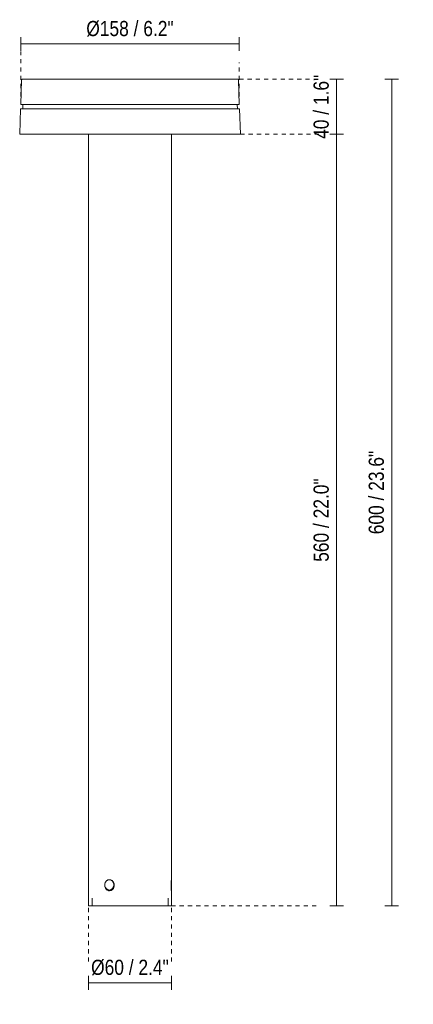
# Model space of a CAD drawing. Header units: millimetres. Extents: x 6522 to 7349, y 1969 to 6668.
# Tile 1 of 2: x 6522 to 6807, y 1969 to 2684. Entities that reach past the tile are written whole.
import ezdxf

# ---------------------------------------------------------------- set-up
doc = ezdxf.new("R2010")
doc.units = ezdxf.units.MM
doc.linetypes.add('Dash', pattern=[6, 3, -3])
for name, color, linetype, lineweight in [('Cotas', 7, 'Continuous', 9), ('Cotas-5', 7, 'Continuous', 9), ('Luminarias', 7, 'Continuous', 20)]:
    doc.layers.add(name, color=color, linetype=linetype, lineweight=lineweight)
doc.layers.add('Lighthing Fixture Dim Grey Dash', color=7, linetype='Dash', lineweight=9, true_color=0xd2d2d2)
doc.styles.add('Arial Narrow', font='ARIALN.TTF', dxfattribs={"height": 11})
doc.dimstyles.new('FARO_-_2_2mm_Arial_Narrow_mm_Inch_Left', dxfattribs={"dimscale": 304.8, "dimtxt": 11.257741, "dimasz": 0, "dimexe": 0.016404, "dimexo": 0.0625, "dimgap": 0.008202, "dimtad": 1, "dimdec": 0, "dimzin": 0, "dimdsep": 46, "dimtxsty": 'Arial Narrow', "dimblk1": 'NONE', "dimblk2": 'NONE', "dimsah": 1, "dimcen": 0.09, "dimadec": 0, "dimazin": 0, "dimtfac": 1, "dimtdec": 4, "dimtix": 1, "dimtmove": 0, "dimatfit": 3, "dimfxl": 0.016404, "dimfxlon": 1, "dimtvp": 1, "dimtolj": 1, "dimtzin": 0, "dimarcsym": 2})
doc.dimstyles.new('FARO_-_2_2mm_Arial_Narrow_mm_Inch_Right', dxfattribs={"dimscale": 304.8, "dimtxt": 11.257741, "dimasz": 0, "dimexe": 0.016404, "dimexo": 0.0625, "dimgap": 0.008202, "dimtad": 1, "dimdec": 0, "dimzin": 0, "dimdsep": 46, "dimtxsty": 'Arial Narrow', "dimblk1": 'NONE', "dimblk2": 'NONE', "dimsah": 1, "dimcen": 0.09, "dimadec": 0, "dimazin": 0, "dimtfac": 1, "dimtdec": 4, "dimtix": 1, "dimtmove": 0, "dimatfit": 3, "dimfxl": 0.016404, "dimfxlon": 1, "dimtvp": 1, "dimtolj": 1, "dimtzin": 0, "dimarcsym": 2})

# ---------------------------------------------------------------- blocks, each defined once
blk = doc.blocks.new('71949 - 75602 GROP 2000 Dark grey pole lamp-550666-Alzado_PDF')
at = {"layer": 'Luminarias'}
for p, q in [((6523.13, 2639.94), (6522.5, 2622)), ((6523.79, 2640.5), (6523.91, 2640.5)), ((6523.79, 2640.5), (6523.91, 2640.5)), ((6524.94, 2640.5), (6525.69, 2640.5)), ((6526.62, 2640.5), (6527.73, 2640.5)), ((6528.72, 2640.51), (6528.75, 2640.51)), ((6529.02, 2640.5), (6530.48, 2640.5)), ((6532.12, 2640.5), (6533.92, 2640.5)), ((6535.89, 2640.5), (6538.01, 2640.5)), ((6537.32, 2640.51), (6537.34, 2640.51)), ((6540.29, 2640.5), (6542.72, 2640.5)), ((6543.04, 2640.51), (6543.08, 2640.51)), ((6545.29, 2640.5), (6548, 2640.5)), ((6550.83, 2640.5), (6553.79, 2640.5)), ((6554.47, 2640.51), (6554.48, 2640.51)), ((6560.04, 2640.5), (6561.67, 2640.5)), ((6573.69, 2640.5), (6577.32, 2640.5)), ((6607.48, 2640.5), (6611.66, 2640.5)), ((6626.2, 2640.5), (6629.81, 2640.5)), ((6633.34, 2640.5), (6646.64, 2640.5)), ((6649.71, 2640.5), (6652.67, 2640.5)), ((6655.5, 2640.5), (6658.21, 2640.5)), ((6660.78, 2640.5), (6663.16, 2640.5)), ((6665.48, 2640.5), (6667.61, 2640.5)), ((6669.58, 2640.5), (6671.38, 2640.5)), ((6673.02, 2640.5), (6674.48, 2640.5)), ((6675.77, 2640.5), (6676.88, 2640.5)), ((6677.81, 2640.5), (6678.56, 2640.5)), ((6679.1, 2640.5), (6679.7, 2640.5)), ((6679.56, 2640.5), (6679.7, 2640.5)), ((6681, 2622), (6680.37, 2639.94)), ((6522.4, 2619), (6521.75, 2600.5)), ((6681.1, 2619), (6522.4, 2619)), ((6681, 2622), (6522.5, 2622)), ((6524.02, 2622), (6523.91, 2619)), ((6679.59, 2619), (6679.48, 2622)), ((6681.75, 2600.5), (6681.1, 2619)), ((6681.75, 2600.5), (6521.75, 2600.5)), ((6571.75, 2600.5), (6571.75, 2040.5)), ((6631.75, 2059.52), (6631.75, 2600.5)), ((6587.33, 2059.5), (6586.74, 2059.5)), ((6631.76, 2059.5), (6631.55, 2059.5)), ((6631.76, 2059.48), (6631.76, 2051.99)), ((6586.74, 2051.99), (6587.33, 2051.99)), ((6631.48, 2051.99), (6631.76, 2051.99)), ((6631.75, 2040.5), (6631.75, 2051.5)), ((6574.18, 2046), (6574.18, 2040.5)), ((6629.32, 2040.5), (6629.32, 2046)), ((6631.75, 2040.5), (6571.75, 2040.5))]:
    blk.add_line(p, q, dxfattribs=at)
at = {"layer": 'Luminarias', "flags": 128}
for points in [[(6523.13, 2639.94), (6523.13, 2639.96), (6523.13, 2639.99), (6523.13, 2640.01), (6523.14, 2640.03), (6523.14, 2640.06), (6523.15, 2640.08), (6523.16, 2640.1), (6523.16, 2640.12), (6523.17, 2640.14), (6523.18, 2640.17), (6523.19, 2640.19), (6523.2, 2640.21), (6523.21, 2640.23), (6523.23, 2640.25), (6523.24, 2640.27), (6523.26, 2640.29), (6523.27, 2640.3), (6523.29, 2640.32), (6523.3, 2640.34), (6523.32, 2640.35), (6523.34, 2640.37), (6523.36, 2640.38), (6523.37, 2640.4), (6523.39, 2640.41), (6523.41, 2640.42), (6523.43, 2640.44), (6523.45, 2640.45), (6523.48, 2640.46), (6523.5, 2640.46), (6523.52, 2640.47), (6523.54, 2640.48), (6523.56, 2640.49), (6523.59, 2640.49), (6523.61, 2640.5), (6523.63, 2640.5), (6523.66, 2640.5), (6523.68, 2640.5), (6523.7, 2640.51), (6523.71, 2640.51)], [(6679.79, 2640.51), (6679.72, 2640.51), (6679.54, 2640.51), (6679.23, 2640.51), (6678.79, 2640.51), (6678.23, 2640.51), (6677.55, 2640.51), (6676.75, 2640.51), (6675.83, 2640.51), (6674.78, 2640.51), (6673.63, 2640.51), (6672.35, 2640.51), (6670.97, 2640.51), (6669.47, 2640.51), (6667.87, 2640.51), (6666.16, 2640.51), (6664.34, 2640.51), (6662.43, 2640.51), (6660.42, 2640.51), (6658.31, 2640.51), (6656.12, 2640.51), (6653.84, 2640.51), (6651.47, 2640.51), (6649.03, 2640.51), (6646.51, 2640.51), (6643.91, 2640.51), (6641.25, 2640.51), (6638.53, 2640.51), (6635.75, 2640.51), (6632.91, 2640.51), (6630.03, 2640.51), (6627.1, 2640.51), (6624.12, 2640.51), (6621.12, 2640.51), (6618.08, 2640.51), (6615.01, 2640.51), (6611.93, 2640.51), (6608.83, 2640.51), (6605.71, 2640.51), (6602.59, 2640.51), (6599.47, 2640.51), (6596.35, 2640.51), (6593.24, 2640.51), (6590.15, 2640.51), (6587.07, 2640.51), (6584.02, 2640.51), (6580.99, 2640.51), (6578, 2640.51), (6575.05, 2640.51), (6572.14, 2640.51), (6569.28, 2640.51), (6566.46, 2640.51), (6563.71, 2640.51), (6561.01, 2640.51), (6558.38, 2640.51), (6555.83, 2640.51), (6553.34, 2640.51), (6550.93, 2640.51), (6548.6, 2640.51), (6546.36, 2640.51), (6544.21, 2640.51), (6542.14, 2640.51), (6540.18, 2640.51), (6538.31, 2640.51), (6536.54, 2640.51), (6534.88, 2640.51), (6533.33, 2640.51), (6531.88, 2640.51), (6530.55, 2640.51), (6529.33, 2640.51), (6528.22, 2640.51), (6527.24, 2640.51), (6526.37, 2640.51), (6525.62, 2640.51), (6525, 2640.51), (6524.49, 2640.51), (6524.12, 2640.51), (6523.86, 2640.51), (6523.73, 2640.51), (6523.71, 2640.51)], [(6523.71, 2640.51), (6523.78, 2640.51), (6523.96, 2640.51), (6524.27, 2640.51), (6524.71, 2640.51)], [(6678.83, 2640.51), (6679.01, 2640.51), (6679.38, 2640.51), (6679.64, 2640.51), (6679.77, 2640.51), (6679.79, 2640.51)], [(6679.79, 2640.51), (6679.81, 2640.51), (6679.83, 2640.5), (6679.86, 2640.5), (6679.88, 2640.5), (6679.9, 2640.49), (6679.93, 2640.49), (6679.95, 2640.48), (6679.97, 2640.48), (6679.99, 2640.47), (6680.01, 2640.46), (6680.04, 2640.45), (6680.06, 2640.44), (6680.08, 2640.43), (6680.1, 2640.42), (6680.12, 2640.4), (6680.14, 2640.39), (6680.16, 2640.38), (6680.17, 2640.36), (6680.19, 2640.34), (6680.21, 2640.33), (6680.22, 2640.31), (6680.24, 2640.29), (6680.25, 2640.27), (6680.27, 2640.26), (6680.28, 2640.24), (6680.29, 2640.22), (6680.3, 2640.2), (6680.31, 2640.17), (6680.32, 2640.15), (6680.33, 2640.13), (6680.34, 2640.11), (6680.35, 2640.09), (6680.35, 2640.06), (6680.36, 2640.04), (6680.36, 2640.02), (6680.37, 2640), (6680.37, 2639.97), (6680.37, 2639.95), (6680.37, 2639.94)]]:
    blk.add_lwpolyline(points, dxfattribs=at)
at = {"layer": 'Luminarias'}
for centre, start_param, end_param in [((6586.74, 2055.75), 0, 3.141593), ((6586.74, 2055.75), 3.141593, 6.283185), ((6587.33, 2055.75), 3.141593, 3.875464)]:
    blk.add_ellipse(centre, major_axis=(0, 3.75), ratio=0.866025, start_param=start_param, end_param=end_param, dxfattribs=at)
for points, knots in [([(6583.41, 2055.51), (6583.41, 2055.75), (6583.45, 2056.22), (6583.59, 2056.88), (6583.83, 2057.52), (6584.15, 2058.1), (6584.56, 2058.59), (6585.04, 2059), (6585.57, 2059.29), (6586.19, 2059.49), (6586.78, 2059.53), (6587.28, 2059.48), (6587.6, 2059.4), (6587.8, 2059.33), (6587.87, 2059.31)], [0, 0, 0, 0, 0.0555556, 0.1111111, 0.1666667, 0.2222222, 0.2777778, 0.3333333, 0.3888889, 0.4444444, 0.5138889, 0.5486111, 0.5833333, 0.6034528, 0.6034528, 0.6034528, 0.6034528]), ([(6588.11, 2059.2), (6588.21, 2059.16), (6588.54, 2058.99), (6589.05, 2058.6), (6589.61, 2057.97), (6590.18, 2056.95), (6590.35, 2056.11), (6590.36, 2055.51)], [0.626416, 0.626416, 0.626416, 0.626416, 0.6527778, 0.7222222, 0.7916667, 0.8611111, 1, 1, 1, 1]), ([(6631.48, 2055.51), (6631.48, 2056.12), (6631.51, 2057), (6631.58, 2058.03), (6631.66, 2058.77), (6631.7, 2059.14), (6631.72, 2059.29)], [0, 0, 0, 0, 0.2857143, 0.4285714, 0.5714286, 0.7857143, 0.7857143, 0.7857143, 0.7857143]), ([(6590.36, 2055.51), (6590.36, 2055.26), (6590.31, 2054.79), (6590.15, 2054.13), (6589.87, 2053.49), (6589.5, 2052.91), (6589.05, 2052.42), (6588.53, 2052.02), (6587.96, 2051.72), (6587.31, 2051.52), (6586.72, 2051.48), (6586.22, 2051.53), (6585.74, 2051.66), (6585.15, 2051.92), (6584.56, 2052.41), (6584.06, 2053.04), (6583.56, 2054.06), (6583.42, 2054.9), (6583.41, 2055.51)], [0, 0, 0, 0, 0.055556, 0.111111, 0.166667, 0.222222, 0.277778, 0.333333, 0.388889, 0.444444, 0.513889, 0.548611, 0.583333, 0.652778, 0.722222, 0.791667, 0.861111, 1, 1, 1, 1]), ([(6585.91, 2052.14), (6585.95, 2052.1), (6586.16, 2051.94), (6586.57, 2051.72), (6586.95, 2051.6), (6587.15, 2051.56)], [0.317783, 0.317783, 0.317783, 0.317783, 0.3333333, 0.3888889, 0.4444444, 0.4444444, 0.4444444, 0.4444444]), ([(6631.75, 2051.5), (6631.75, 2051.5), (6631.72, 2051.7), (6631.65, 2052.35), (6631.57, 2053.09), (6631.5, 2054.16), (6631.48, 2055.05), (6631.48, 2055.51)], [0, 0, 0, 0, 0.285714, 0.428571, 0.571429, 0.785714, 1, 1, 1, 1])]:
    blk.add_open_spline(points, degree=3, knots=knots, dxfattribs=at)
blk.add_open_spline([(6631.72, 2059.29), (6631.74, 2059.44), (6631.75, 2059.52), (6631.75, 2059.52)], degree=3, dxfattribs=at)
blk = doc.blocks.new('DIMBLOCK1-Alzado_PDF')
at = {"layer": 'Cotas-5', "color": 251, "true_color": 0x5b5b5b}
for p, q in [((6571.75, 1984.67), (6571.75, 1989.67)), ((6631.75, 1984.67), (6631.75, 1989.67)), ((6571.75, 1984.67), (6631.75, 1984.67)), ((6571.75, 1984.67), (6571.75, 1979.67)), ((6631.75, 1984.67), (6631.75, 1979.67))]:
    blk.add_line(p, q, dxfattribs=at)
at = {"layer": 'Cotas-5', "color": 0, "insert": (6573.52, 2001.39), "char_height": 11, "width": 67.7609, "attachment_point": 1, "line_spacing_factor": 0.974696, "style": 'Arial Narrow'}
blk.add_mtext('Ø60 / 2.4"', dxfattribs=at)
blk = doc.blocks.new('_None')
blk = doc.blocks.new('DIMBLOCK2-Alzado_PDF')
at = {"layer": 'Cotas-5', "color": 251, "true_color": 0x5b5b5b}
for p, q in [((6751.55, 2600.5), (6746.55, 2600.5)), ((6751.55, 2040.5), (6751.55, 2600.5)), ((6751.55, 2600.5), (6756.55, 2600.5)), ((6751.55, 2040.5), (6746.55, 2040.5)), ((6751.55, 2040.5), (6756.55, 2040.5))]:
    blk.add_line(p, q, dxfattribs=at)
at = {"layer": 'Cotas-5', "color": 0, "insert": (6734.83, 2290.21), "char_height": 11, "width": 72.6928, "attachment_point": 1, "rotation": 90, "line_spacing_factor": 0.974696, "style": 'Arial Narrow'}
blk.add_mtext('560 / 22.0"', dxfattribs=at)
blk = doc.blocks.new('DIMBLOCK3-Alzado_PDF')
at = {"layer": 'Cotas-5', "color": 251, "true_color": 0x5b5b5b}
for p, q in [((6751.55, 2640.5), (6746.55, 2640.5)), ((6751.55, 2600.5), (6751.55, 2640.5)), ((6751.55, 2640.5), (6756.55, 2640.5)), ((6751.55, 2600.5), (6746.55, 2600.5)), ((6751.55, 2600.5), (6756.55, 2600.5))]:
    blk.add_line(p, q, dxfattribs=at)
at = {"layer": 'Cotas-5', "color": 0, "insert": (6734.83, 2597.18), "char_height": 11, "width": 55.9671, "attachment_point": 1, "rotation": 90, "line_spacing_factor": 0.974696, "style": 'Arial Narrow'}
blk.add_mtext('40 / 1.6"', dxfattribs=at)
blk = doc.blocks.new('DIMBLOCK4-Alzado_PDF')
at = {"layer": 'Cotas-5', "color": 251, "true_color": 0x5b5b5b}
for p, q in [((6791.55, 2640.5), (6786.55, 2640.5)), ((6791.55, 2040.5), (6791.55, 2640.5)), ((6791.55, 2640.5), (6796.55, 2640.5)), ((6791.55, 2040.5), (6786.55, 2040.5)), ((6791.55, 2040.5), (6796.55, 2040.5))]:
    blk.add_line(p, q, dxfattribs=at)
at = {"layer": 'Cotas-5', "color": 0, "insert": (6774.83, 2310.21), "char_height": 11, "width": 72.6928, "attachment_point": 1, "rotation": 90, "line_spacing_factor": 0.974696, "style": 'Arial Narrow'}
blk.add_mtext('600 / 23.6"', dxfattribs=at)
blk = doc.blocks.new('DIMBLOCK5-Alzado_PDF')
at = {"layer": 'Cotas-5', "color": 251, "true_color": 0x5b5b5b}
for p, q in [((6522.5, 2666.04), (6522.5, 2671.04)), ((6522.5, 2666.04), (6681, 2666.04)), ((6522.5, 2666.04), (6522.5, 2661.04)), ((6681, 2666.04), (6681, 2671.04)), ((6681, 2666.04), (6681, 2661.04))]:
    blk.add_line(p, q, dxfattribs=at)
at = {"layer": 'Cotas-5', "color": 0, "insert": (6570.03, 2682.76), "char_height": 11, "width": 76.1238, "attachment_point": 1, "line_spacing_factor": 0.974696, "style": 'Arial Narrow'}
blk.add_mtext('Ø158 / 6.2"', dxfattribs=at)

msp = doc.modelspace()

# ---------------------------------------------------------------- linework, layer by layer
at = {"layer": 'Lighthing Fixture Dim Grey Dash'}
for p, q in [((6522.5, 2622), (6522.5, 2660.5)), ((6681, 2622), (6681, 2652.58)), ((6681, 2640.5), (6739, 2640.5)), ((6681.75, 2600.5), (6739, 2600.5)), ((6571.75, 2000), (6571.75, 2040.5)), ((6631.75, 2000), (6631.75, 2040.5)), ((6631.75, 2040.5), (6739, 2040.5))]:
    msp.add_line(p, q, dxfattribs=at)

# ---------------------------------------------------------------- block references
at = {"layer": 'Luminarias'}
msp.add_blockref('71949 - 75602 GROP 2000 Dark grey pole lamp-550666-Alzado_PDF', (0, 0), dxfattribs=at)

# ---------------------------------------------------------------- dimensions: what is measured, and where the dimension line sits
at = {"layer": 'Cotas', "color": 251, "true_color": 0x5b5b5b}
for base, p1, p2, dimstyle, override, picture, middle in [((6680.999, 2666.0392), (6522.5006, 2661.0392), (6680.999, 2661.0392), 'FARO_-_2_2mm_Arial_Narrow_mm_Inch_Left', {"dimpost": '<>', "dimfxl": 158.498407}, 'DIMBLOCK5-Alzado_PDF', (6601.7498, 2675.7687)), ((6631.75, 1984.67), (6571.75, 1989.67), (6631.75, 1989.67), 'FARO_-_2_2mm_Arial_Narrow_mm_Inch_Right', {"dimpost": '<>', "dimfxl": 60}, 'DIMBLOCK1-Alzado_PDF', (6601.75, 1994.4))]:
    dim = msp.add_linear_dim(base=base, p1=p1, p2=p2, text='Ø<>', dimstyle=dimstyle, override=override, dxfattribs=at)
    dim.commit()
    dim.dimension.update_dxf_attribs({"geometry": picture, "text_midpoint": middle})
for base, p1, p2, override, picture, middle in [((6751.55, 2640.5), (6746.55, 2600.5), (6746.55, 2640.5), {"dimpost": '<>', "dimfxl": 40}, 'DIMBLOCK3-Alzado_PDF', (6741.93, 2620.5)), ((6791.55, 2640.5), (6786.55, 2040.5), (6786.55, 2640.5), {"dimpost": '<>', "dimfxl": 600}, 'DIMBLOCK4-Alzado_PDF', (6781.93, 2340.5)), ((6751.55, 2600.5), (6746.55, 2040.5), (6746.55, 2600.5), {"dimpost": '<>', "dimfxl": 560}, 'DIMBLOCK2-Alzado_PDF', (6741.93, 2320.5))]:
    dim = msp.add_linear_dim(base=base, p1=p1, p2=p2, angle=90, dimstyle='FARO_-_2_2mm_Arial_Narrow_mm_Inch_Left', override=override, dxfattribs=at)
    dim.commit()
    dim.dimension.update_dxf_attribs({"geometry": picture, "text_midpoint": middle})

doc.saveas('drawing.dxf')
